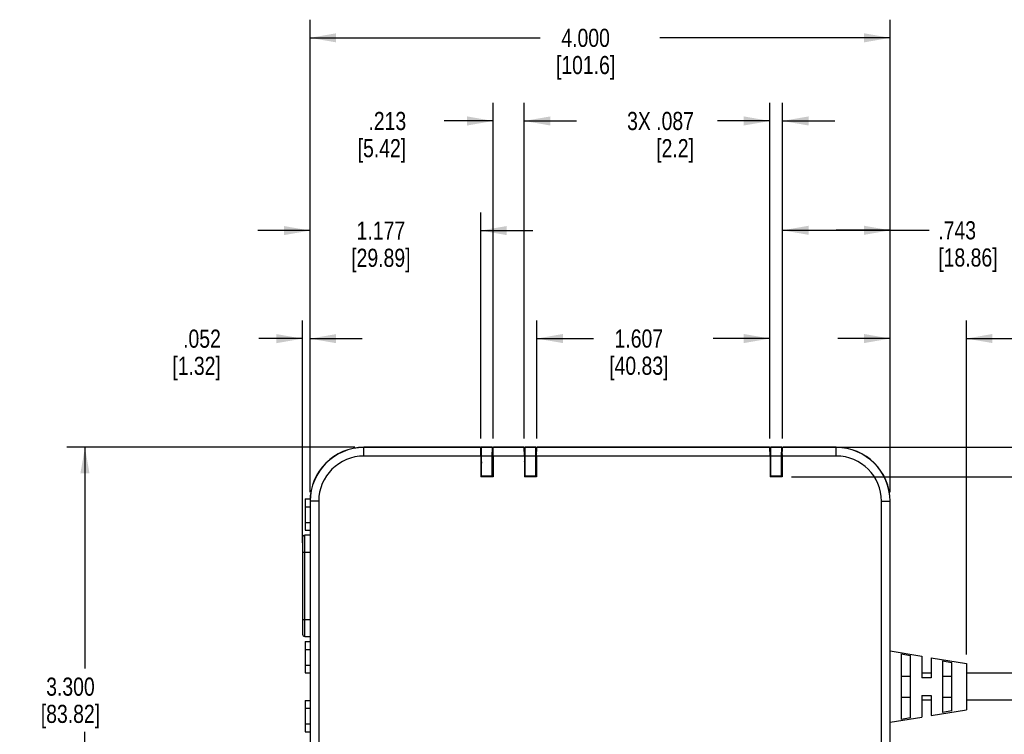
# Model space of a CAD drawing. Header units: inches. Extents: x 0 to 34, y 0 to 22.
# Tile 16 of 41: x 11 to 17.8, y 9.7 to 14.7. Entities that reach past the tile are written whole.
import ezdxf

# ---------------------------------------------------------------- set-up
doc = ezdxf.new("R2010")
doc.units = ezdxf.units.IN
doc.header["$LTSCALE"] = 1.87
doc.header["$MEASUREMENT"] = 0
doc.layers.get('0').update_dxf_attribs({"linetype": 'CONTINUOUS'})
doc.layers.add('DIMENSIONS', color=7, linetype='CONTINUOUS')
doc.styles.get("Standard").update_dxf_attribs({"font": 'txt', "width": 0.8})
doc.dimstyles.new('DIMSTYLE_1', dxfattribs={"dimtxt": 0.125, "dimasz": 0.18, "dimexe": 0.125, "dimexo": 0.0625, "dimgap": 0.0625, "dimtad": 0, "dimtih": 1, "dimtoh": 1, "dimdec": 3, "dimzin": 4, "dimdsep": 46, "dimtxsty": 'STANDARD', "dimblk": '_FILLED', "dimblk1": '_FILLED', "dimblk2": '_FILLED', "dimcen": 0.09, "dimadec": 0, "dimazin": 0, "dimtp": 0.001, "dimtm": 0.001, "dimtfac": 1, "dimtdec": 3, "dimtofl": 0, "dimtmove": 0, "dimatfit": 3, "dimldrblk": '_FILLED', "dimfxl": 1, "dimtolj": 1, "dimtzin": 4, "dimarcsym": 0})

# ---------------------------------------------------------------- blocks, each defined once
blk = doc.blocks.new('_FILLED')
at = {"color": 0, "linetype": 'BYBLOCK'}
blk.add_solid([(0, 0), (-1, 0.174), (-1, -0.174)], dxfattribs=at)
blk = doc.blocks.new('*D0')
at = {"layer": 'DIMENSIONS', "color": 2, "linetype": 'CONTINUOUS'}
for p, q in [((13.2731, 11.7169), (11.2869, 11.7169)), ((11.4119, 11.7169), (11.4119, 10.192)), ((11.4119, 8.4171), (11.4119, 9.7545)), ((13.2731, 8.4171), (11.2869, 8.4171))]:
    blk.add_line(p, q, dxfattribs=at)
at = {"layer": 'DIMENSIONS', "color": 2, "linetype": 'CONTINUOUS', "xscale": 0.18, "yscale": 0.18, "zscale": 0.18}
for p, rotation in [((11.4119, 11.7169), 90), ((11.4119, 8.4171), 270)]:
    blk.add_blockref('_FILLED', p, dxfattribs=dict(at, rotation=rotation))
at = {"layer": 'DIMENSIONS', "color": 2, "linetype": 'CONTINUOUS', "insert": (11.3119, 10.1295), "char_height": 0.125, "width": 0.7, "attachment_point": 2, "line_spacing_factor": 0.9}
blk.add_mtext('3.300\\P[83.82]', dxfattribs=at)
blk = doc.blocks.new('*D2')
at = {"layer": 'DIMENSIONS', "color": 2, "linetype": 'CONTINUOUS'}
for p, q in [((12.9637, 11.4075), (12.9637, 14.665)), ((16.9636, 11.4075), (16.9636, 14.665)), ((12.9637, 14.54), (14.5511, 14.54)), ((16.9636, 14.54), (15.3761, 14.54))]:
    blk.add_line(p, q, dxfattribs=at)
at = {"layer": 'DIMENSIONS', "color": 2, "linetype": 'CONTINUOUS', "xscale": 0.18, "yscale": 0.18, "zscale": 0.18, "rotation": 180}
blk.add_blockref('_FILLED', (12.9637, 14.54), dxfattribs=at)
at = {"layer": 'DIMENSIONS', "color": 2, "linetype": 'CONTINUOUS', "xscale": 0.18, "yscale": 0.18, "zscale": 0.18}
blk.add_blockref('_FILLED', (16.9636, 14.54), dxfattribs=at)
at = {"layer": 'DIMENSIONS', "color": 2, "linetype": 'CONTINUOUS', "insert": (14.8636, 14.6025), "char_height": 0.125, "width": 0.7, "attachment_point": 2, "line_spacing_factor": 0.9}
blk.add_mtext('4.000\\P[101.6]', dxfattribs=at)
blk = doc.blocks.new('*D3')
at = {"layer": 'DIMENSIONS', "color": 2, "linetype": 'CONTINUOUS'}
for p, q in [((16.9636, 11.4075), (16.9636, 12.5919)), ((17.4886, 10.2895), (17.4886, 12.5919)), ((16.9636, 12.4669), (16.6036, 12.4669)), ((17.4886, 12.4669), (17.8854, 12.4669))]:
    blk.add_line(p, q, dxfattribs=at)
at = {"layer": 'DIMENSIONS', "color": 2, "linetype": 'CONTINUOUS', "xscale": 0.18, "yscale": 0.18, "zscale": 0.18}
blk.add_blockref('_FILLED', (16.9636, 12.4669), dxfattribs=at)
at = {"layer": 'DIMENSIONS', "color": 2, "linetype": 'CONTINUOUS', "xscale": 0.18, "yscale": 0.18, "zscale": 0.18, "rotation": 180}
blk.add_blockref('_FILLED', (17.4886, 12.4669), dxfattribs=at)
at = {"layer": 'DIMENSIONS', "color": 2, "linetype": 'CONTINUOUS', "insert": (17.9479, 12.5294), "char_height": 0.125, "width": 0.7, "attachment_point": 1, "line_spacing_factor": 0.9}
blk.add_mtext('.525\\P[13.34]', dxfattribs=at)
blk = doc.blocks.new('*D4')
at = {"layer": 'DIMENSIONS', "color": 2, "linetype": 'CONTINUOUS'}
for p, q in [((12.9119, 11.0575), (12.9119, 12.5912)), ((12.9637, 11.4075), (12.9637, 12.5912)), ((12.9119, 12.4662), (12.6113, 12.4662)), ((12.9637, 12.4662), (13.3237, 12.4662))]:
    blk.add_line(p, q, dxfattribs=at)
at = {"layer": 'DIMENSIONS', "color": 2, "linetype": 'CONTINUOUS', "xscale": 0.18, "yscale": 0.18, "zscale": 0.18}
blk.add_blockref('_FILLED', (12.9119, 12.4662), dxfattribs=at)
at = {"layer": 'DIMENSIONS', "color": 2, "linetype": 'CONTINUOUS', "xscale": 0.18, "yscale": 0.18, "zscale": 0.18, "rotation": 180}
blk.add_blockref('_FILLED', (12.9637, 12.4662), dxfattribs=at)
at = {"layer": 'DIMENSIONS', "color": 2, "linetype": 'CONTINUOUS', "insert": (12.3488, 12.5287), "char_height": 0.125, "width": 0.6, "attachment_point": 3, "line_spacing_factor": 0.9}
blk.add_mtext('.052\\P[1.32]', dxfattribs=at)
blk = doc.blocks.new('*D36')
at = {"layer": 'DIMENSIONS', "color": 2, "linetype": 'CONTINUOUS'}
for p, q in [((17.9289, 11.717), (17.9289, 12.077)), ((16.2793, 11.717), (18.0539, 11.717)), ((16.2824, 11.513), (18.0539, 11.513)), ((17.9289, 11.513), (17.9289, 11.132)), ((17.9289, 11.132), (18.0464, 11.132))]:
    blk.add_line(p, q, dxfattribs=at)
at = {"layer": 'DIMENSIONS', "color": 2, "linetype": 'CONTINUOUS', "xscale": 0.18, "yscale": 0.18, "zscale": 0.18}
for p, rotation in [((17.9289, 11.717), 270), ((17.9289, 11.513), 90)]:
    blk.add_blockref('_FILLED', p, dxfattribs=dict(at, rotation=rotation))
at = {"layer": 'DIMENSIONS', "color": 2, "linetype": 'CONTINUOUS', "insert": (18.1089, 11.1945), "char_height": 0.125, "width": 0.7, "attachment_point": 1, "line_spacing_factor": 0.9}
blk.add_mtext('3X .204\\P[5.18]', dxfattribs=at)
blk = doc.blocks.new('*D37')
at = {"layer": 'DIMENSIONS', "color": 2, "linetype": 'CONTINUOUS'}
for p, q in [((12.9637, 11.4075), (12.9637, 13.3362)), ((14.1404, 11.7782), (14.1404, 13.3362)), ((12.9637, 13.2112), (12.6037, 13.2112)), ((14.1404, 13.2112), (14.5004, 13.2112))]:
    blk.add_line(p, q, dxfattribs=at)
at = {"layer": 'DIMENSIONS', "color": 2, "linetype": 'CONTINUOUS', "xscale": 0.18, "yscale": 0.18, "zscale": 0.18}
blk.add_blockref('_FILLED', (12.9637, 13.2112), dxfattribs=at)
at = {"layer": 'DIMENSIONS', "color": 2, "linetype": 'CONTINUOUS', "xscale": 0.18, "yscale": 0.18, "zscale": 0.18, "rotation": 180}
blk.add_blockref('_FILLED', (14.1404, 13.2112), dxfattribs=at)
at = {"layer": 'DIMENSIONS', "color": 2, "linetype": 'CONTINUOUS', "insert": (13.4521, 13.2737), "char_height": 0.125, "width": 0.7, "attachment_point": 2, "line_spacing_factor": 0.9}
blk.add_mtext('1.177\\P[29.89]', dxfattribs=at)
blk = doc.blocks.new('*D38')
at = {"layer": 'DIMENSIONS', "color": 2, "linetype": 'CONTINUOUS'}
for p, q in [((16.2209, 11.7782), (16.2209, 13.3381)), ((16.9636, 11.4075), (16.9636, 13.3381)), ((16.2209, 13.2131), (16.5922, 13.2131)), ((16.9636, 13.2131), (16.5922, 13.2131)), ((16.5922, 13.2131), (17.2325, 13.2131))]:
    blk.add_line(p, q, dxfattribs=at)
at = {"layer": 'DIMENSIONS', "color": 2, "linetype": 'CONTINUOUS', "xscale": 0.18, "yscale": 0.18, "zscale": 0.18, "rotation": 180}
blk.add_blockref('_FILLED', (16.2209, 13.2131), dxfattribs=at)
at = {"layer": 'DIMENSIONS', "color": 2, "linetype": 'CONTINUOUS', "xscale": 0.18, "yscale": 0.18, "zscale": 0.18}
blk.add_blockref('_FILLED', (16.9636, 13.2131), dxfattribs=at)
at = {"layer": 'DIMENSIONS', "color": 2, "linetype": 'CONTINUOUS', "insert": (17.295, 13.2756), "char_height": 0.125, "width": 0.7, "attachment_point": 1, "line_spacing_factor": 0.9}
blk.add_mtext('.743\\P[18.86]', dxfattribs=at)
blk = doc.blocks.new('*D39')
at = {"layer": 'DIMENSIONS', "color": 2, "linetype": 'CONTINUOUS'}
for p, q in [((16.1344, 11.7782), (16.1344, 14.0919)), ((16.2209, 11.7782), (16.2209, 14.0919)), ((16.1344, 13.9669), (15.7731, 13.9669)), ((16.2209, 13.9669), (16.5809, 13.9669))]:
    blk.add_line(p, q, dxfattribs=at)
at = {"layer": 'DIMENSIONS', "color": 2, "linetype": 'CONTINUOUS', "xscale": 0.18, "yscale": 0.18, "zscale": 0.18}
blk.add_blockref('_FILLED', (16.1344, 13.9669), dxfattribs=at)
at = {"layer": 'DIMENSIONS', "color": 2, "linetype": 'CONTINUOUS', "xscale": 0.18, "yscale": 0.18, "zscale": 0.18, "rotation": 180}
blk.add_blockref('_FILLED', (16.2209, 13.9669), dxfattribs=at)
at = {"layer": 'DIMENSIONS', "color": 2, "linetype": 'CONTINUOUS', "insert": (15.6106, 14.0294), "char_height": 0.125, "width": 0.7, "attachment_point": 3, "line_spacing_factor": 0.9}
blk.add_mtext('3X .087\\P[2.2]', dxfattribs=at)
blk = doc.blocks.new('*D40')
at = {"layer": 'DIMENSIONS', "color": 2, "linetype": 'CONTINUOUS'}
for p, q in [((14.5269, 11.7782), (14.5269, 12.5919)), ((16.1344, 11.7782), (16.1344, 12.5919)), ((14.5269, 12.4669), (14.9181, 12.4669)), ((16.1344, 12.4669), (15.7431, 12.4669))]:
    blk.add_line(p, q, dxfattribs=at)
at = {"layer": 'DIMENSIONS', "color": 2, "linetype": 'CONTINUOUS', "xscale": 0.18, "yscale": 0.18, "zscale": 0.18, "rotation": 180}
blk.add_blockref('_FILLED', (14.5269, 12.4669), dxfattribs=at)
at = {"layer": 'DIMENSIONS', "color": 2, "linetype": 'CONTINUOUS', "xscale": 0.18, "yscale": 0.18, "zscale": 0.18}
blk.add_blockref('_FILLED', (16.1344, 12.4669), dxfattribs=at)
at = {"layer": 'DIMENSIONS', "color": 2, "linetype": 'CONTINUOUS', "insert": (15.2306, 12.5294), "char_height": 0.125, "width": 0.7, "attachment_point": 2, "line_spacing_factor": 0.9}
blk.add_mtext('1.607\\P[40.83]', dxfattribs=at)
blk = doc.blocks.new('*D41')
at = {"layer": 'DIMENSIONS', "color": 2, "linetype": 'CONTINUOUS'}
for p, q in [((14.2269, 11.7782), (14.2269, 14.0919)), ((14.4404, 11.7782), (14.4404, 14.0919)), ((14.2269, 13.9669), (13.8891, 13.9669)), ((14.4404, 13.9669), (14.8004, 13.9669))]:
    blk.add_line(p, q, dxfattribs=at)
at = {"layer": 'DIMENSIONS', "color": 2, "linetype": 'CONTINUOUS', "xscale": 0.18, "yscale": 0.18, "zscale": 0.18}
blk.add_blockref('_FILLED', (14.2269, 13.9669), dxfattribs=at)
at = {"layer": 'DIMENSIONS', "color": 2, "linetype": 'CONTINUOUS', "xscale": 0.18, "yscale": 0.18, "zscale": 0.18, "rotation": 180}
blk.add_blockref('_FILLED', (14.4404, 13.9669), dxfattribs=at)
at = {"layer": 'DIMENSIONS', "color": 2, "linetype": 'CONTINUOUS', "insert": (13.6266, 14.0294), "char_height": 0.125, "width": 0.6, "attachment_point": 3, "line_spacing_factor": 0.9}
blk.add_mtext('.213\\P[5.42]', dxfattribs=at)

msp = doc.modelspace()

# ---------------------------------------------------------------- linework, layer by layer
at = {"color": 7, "linetype": 'CONTINUOUS'}
for p, q in [((13.3356, 11.657), (13.3356, 11.7169)), ((14.138, 11.7169), (13.3356, 11.7169)), ((14.1404, 11.7157), (13.3356, 11.7157)), ((14.1404, 11.7157), (14.1393, 11.7168)), ((14.1404, 11.7159), (14.1445, 11.7159)), ((14.1414, 11.657), (14.1404, 11.7157)), ((14.1404, 11.7111), (14.1445, 11.7111)), ((14.1445, 11.717), (14.1435, 11.6216)), ((14.1458, 11.7157), (14.1445, 11.717)), ((14.2228, 11.717), (14.1445, 11.717)), ((14.1468, 11.657), (14.1458, 11.7157)), ((14.2215, 11.7157), (14.1458, 11.7157)), ((14.2205, 11.657), (14.2215, 11.7157)), ((14.2215, 11.7157), (14.2228, 11.717)), ((14.2228, 11.717), (14.2238, 11.6216)), ((14.2228, 11.7159), (14.2269, 11.7159)), ((14.2228, 11.7111), (14.2269, 11.7111)), ((14.2259, 11.657), (14.2269, 11.7157)), ((14.2269, 11.7157), (14.228, 11.7168)), ((14.4404, 11.7157), (14.2269, 11.7157)), ((14.438, 11.7169), (14.2293, 11.7169)), ((14.4404, 11.7157), (14.4393, 11.7168)), ((14.4404, 11.7159), (14.4445, 11.7159)), ((14.4414, 11.657), (14.4404, 11.7157)), ((14.4404, 11.7111), (14.4445, 11.7111)), ((14.4445, 11.717), (14.4435, 11.6216)), ((14.4458, 11.7157), (14.4445, 11.717)), ((14.5228, 11.717), (14.4445, 11.717)), ((14.4468, 11.657), (14.4458, 11.7157)), ((14.5215, 11.7157), (14.4458, 11.7157)), ((14.5205, 11.657), (14.5215, 11.7157)), ((14.5215, 11.7157), (14.5228, 11.717)), ((14.5228, 11.717), (14.5238, 11.6216)), ((14.5228, 11.7159), (14.5269, 11.7159)), ((14.5228, 11.7111), (14.5269, 11.7111)), ((14.5259, 11.657), (14.5269, 11.7157)), ((14.5269, 11.7157), (14.528, 11.7168)), ((16.1344, 11.7157), (14.5269, 11.7157)), ((16.132, 11.7169), (14.5293, 11.7169)), ((16.1344, 11.7157), (16.1333, 11.7168)), ((16.1344, 11.7159), (16.1385, 11.7159)), ((16.1354, 11.657), (16.1344, 11.7157)), ((16.1344, 11.7111), (16.1385, 11.7111)), ((16.1385, 11.717), (16.1375, 11.6216)), ((16.1398, 11.7157), (16.1385, 11.717)), ((16.2168, 11.717), (16.1385, 11.717)), ((16.1408, 11.657), (16.1398, 11.7157)), ((16.2155, 11.7157), (16.1398, 11.7157)), ((16.2145, 11.657), (16.2155, 11.7157)), ((16.2155, 11.7157), (16.2168, 11.717)), ((16.2168, 11.717), (16.2178, 11.6216)), ((16.2168, 11.7159), (16.2209, 11.7159)), ((16.2168, 11.7111), (16.2209, 11.7111)), ((16.2199, 11.657), (16.2209, 11.7157)), ((16.2209, 11.7157), (16.222, 11.7168)), ((16.5916, 11.7157), (16.2209, 11.7157)), ((16.5916, 11.7169), (16.2233, 11.7169)), ((16.5916, 11.657), (16.5916, 11.7169)), ((14.1414, 11.657), (13.3356, 11.657)), ((14.141, 11.6715), (14.144, 11.6714)), ((14.144, 11.6706), (14.1412, 11.6706)), ((14.1414, 11.657), (14.1414, 11.513)), ((14.1436, 11.622), (14.1435, 11.6216)), ((14.145, 11.618), (14.1436, 11.622)), ((14.145, 11.618), (14.1451, 11.6081)), ((14.1468, 11.5227), (14.1468, 11.657)), ((14.2205, 11.657), (14.1468, 11.657)), ((14.2205, 11.5227), (14.2205, 11.657)), ((14.2222, 11.6081), (14.2223, 11.618)), ((14.2236, 11.622), (14.2223, 11.618)), ((14.2263, 11.6715), (14.2233, 11.6714)), ((14.2261, 11.6706), (14.2233, 11.6706)), ((14.2238, 11.6216), (14.2236, 11.622)), ((14.2259, 11.657), (14.2259, 11.513)), ((14.4414, 11.657), (14.2259, 11.657)), ((14.441, 11.6715), (14.444, 11.6714)), ((14.444, 11.6706), (14.4412, 11.6706)), ((14.4414, 11.657), (14.4414, 11.513)), ((14.4436, 11.622), (14.4435, 11.6216)), ((14.445, 11.618), (14.4436, 11.622)), ((14.445, 11.618), (14.4451, 11.6081)), ((14.4468, 11.5227), (14.4468, 11.657)), ((14.5205, 11.657), (14.4468, 11.657)), ((14.5205, 11.5227), (14.5205, 11.657)), ((14.5222, 11.6081), (14.5223, 11.618)), ((14.5236, 11.622), (14.5223, 11.618)), ((14.5263, 11.6715), (14.5233, 11.6714)), ((14.5261, 11.6706), (14.5233, 11.6706)), ((14.5238, 11.6216), (14.5236, 11.622)), ((14.5259, 11.657), (14.5259, 11.513)), ((16.1354, 11.657), (14.5259, 11.657)), ((16.135, 11.6715), (16.138, 11.6714)), ((16.138, 11.6706), (16.1352, 11.6706)), ((16.1354, 11.657), (16.1354, 11.513)), ((16.1376, 11.622), (16.1375, 11.6216)), ((16.139, 11.618), (16.1376, 11.622)), ((16.139, 11.618), (16.1391, 11.6081)), ((16.1408, 11.5227), (16.1408, 11.657)), ((16.2145, 11.657), (16.1408, 11.657)), ((16.2145, 11.5227), (16.2145, 11.657)), ((16.2162, 11.6081), (16.2163, 11.618)), ((16.2176, 11.622), (16.2163, 11.618)), ((16.2203, 11.6715), (16.2173, 11.6714)), ((16.2201, 11.6706), (16.2173, 11.6706)), ((16.2178, 11.6216), (16.2176, 11.622)), ((16.2199, 11.657), (16.2199, 11.513)), ((16.5916, 11.657), (16.2199, 11.657)), ((14.1414, 11.6081), (14.1451, 11.6081)), ((14.1451, 11.513), (14.1451, 11.6081)), ((14.2222, 11.6081), (14.2222, 11.513)), ((14.2222, 11.6081), (14.2259, 11.6081)), ((14.4414, 11.6081), (14.4451, 11.6081)), ((14.4451, 11.513), (14.4451, 11.6081)), ((14.5222, 11.6081), (14.5222, 11.513)), ((14.5222, 11.6081), (14.5259, 11.6081)), ((16.1354, 11.6081), (16.1391, 11.6081)), ((16.1391, 11.513), (16.1391, 11.6081)), ((16.2162, 11.6081), (16.2162, 11.513)), ((16.2162, 11.6081), (16.2199, 11.6081)), ((14.2259, 11.513), (14.1414, 11.513)), ((14.1468, 11.5227), (14.1465, 11.513)), ((14.1474, 11.5199), (14.2199, 11.5199)), ((14.1517, 11.5156), (14.1516, 11.513)), ((14.1517, 11.5156), (14.2156, 11.5156)), ((14.2157, 11.513), (14.2156, 11.5156)), ((14.2208, 11.513), (14.2205, 11.5227)), ((14.5259, 11.513), (14.4414, 11.513)), ((14.4468, 11.5227), (14.4465, 11.513)), ((14.4474, 11.5199), (14.5199, 11.5199)), ((14.4517, 11.5156), (14.4516, 11.513)), ((14.4517, 11.5156), (14.5156, 11.5156)), ((14.5157, 11.513), (14.5156, 11.5156)), ((14.5208, 11.513), (14.5205, 11.5227)), ((16.2199, 11.513), (16.1354, 11.513)), ((16.1408, 11.5227), (16.1405, 11.513)), ((16.1414, 11.5199), (16.2139, 11.5199)), ((16.1457, 11.5156), (16.1456, 11.513)), ((16.1457, 11.5156), (16.2096, 11.5156)), ((16.2097, 11.513), (16.2096, 11.5156)), ((16.2148, 11.513), (16.2145, 11.5227)), ((12.9297, 11.3618), (12.9297, 11.1459)), ((12.9297, 11.3618), (12.9654, 11.3618)), ((12.9637, 11.345), (12.9637, 8.789)), ((13.0236, 11.345), (12.9637, 11.345)), ((12.9649, 11.345), (12.9649, 8.789)), ((13.0236, 11.345), (13.0236, 8.789)), ((16.9036, 8.789), (16.9036, 11.345)), ((16.9036, 11.345), (16.9636, 11.345)), ((16.9624, 8.789), (16.9624, 11.345)), ((16.9636, 8.789), (16.9636, 11.345)), ((12.9297, 11.3078), (12.9637, 11.3078)), ((12.9297, 11.1998), (12.9637, 11.1998)), ((12.9297, 11.1459), (12.9637, 11.1459)), ((12.9119, 11.095), (12.9119, 10.4288)), ((12.9277, 10.4131), (12.9277, 11.1107)), ((12.9637, 11.1107), (12.9277, 11.1107)), ((12.9119, 10.995), (12.9637, 10.995)), ((12.9637, 10.5288), (12.9119, 10.5288)), ((12.9277, 10.4131), (12.9637, 10.4131)), ((12.9297, 10.3779), (12.9297, 10.162)), ((12.9297, 10.3779), (12.9637, 10.3779)), ((12.9297, 10.324), (12.9637, 10.324)), ((16.9636, 10.3129), (17.1811, 10.2773)), ((17.0386, 10.2928), (17.0386, 9.8412)), ((17.0386, 10.2928), (17.1036, 10.2818)), ((17.1036, 9.8522), (17.1036, 10.2818)), ((17.1811, 10.2773), (17.1811, 10.127)), ((17.2461, 10.2667), (17.2461, 10.127)), ((17.2461, 10.2667), (17.4886, 10.227)), ((12.9297, 10.216), (12.9637, 10.216)), ((17.3236, 10.2441), (17.3236, 9.8899)), ((17.3236, 10.2441), (17.3886, 10.2328)), ((17.3886, 9.9011), (17.3886, 10.2328)), ((17.4886, 10.227), (17.4886, 9.907)), ((12.9297, 10.162), (12.9637, 10.162)), ((17.0386, 10.139), (17.1036, 10.139)), ((17.2461, 10.1607), (17.1811, 10.1607)), ((17.2461, 10.127), (17.1811, 10.127)), ((17.3236, 10.139), (17.3886, 10.139)), ((20.5656, 10.1607), (17.4886, 10.1607)), ((17.0386, 9.995), (17.1036, 9.995)), ((17.1811, 10.007), (17.1811, 9.8567)), ((17.1811, 10.007), (17.2461, 10.007)), ((17.2461, 10.007), (17.2461, 9.8673)), ((17.3236, 9.995), (17.3886, 9.995)), ((12.9294, 9.972), (12.9294, 9.7561)), ((12.9294, 9.972), (12.9637, 9.972)), ((12.9294, 9.918), (12.9637, 9.918)), ((17.2461, 9.9732), (17.1811, 9.9732)), ((20.5656, 9.9732), (17.4886, 9.9732)), ((16.9636, 9.8211), (17.1811, 9.8567)), ((17.1036, 9.8522), (17.0386, 9.8412)), ((17.2461, 9.8673), (17.4886, 9.907)), ((17.3886, 9.9011), (17.3236, 9.8899)), ((12.9294, 9.81), (12.9637, 9.81)), ((12.9294, 9.7561), (12.9637, 9.7561))]:
    msp.add_line(p, q, dxfattribs=at)
for centre, radius, start, end in [((13.3356, 11.345), 0.3719, 90, 180), ((13.3356, 11.345), 0.3708, 90, 180), ((16.5916, 11.345), 0.3719, 0, 90), ((16.5916, 11.345), 0.3708, 0, 90), ((13.3356, 11.345), 0.312, 90, 180), ((14.14, 11.618), 0.005, 286.65587, 359.91298), ((14.1386, 11.622), 0.00501, 324.02011, 338.92092), ((14.1387, 11.622), 0.00498, 338.92333, 341.59199), ((14.1386, 11.622), 0.00503, 341.61143, 355.50814), ((14.1387, 11.622), 0.00498, 355.48947, 359.99262), ((14.2273, 11.618), 0.00496, 180.06202, 185.17032), ((14.2273, 11.618), 0.005, 185.16225, 253.33879), ((14.2286, 11.622), 0.00498, 180.00739, 184.51051), ((14.2287, 11.622), 0.00503, 184.49173, 198.38872), ((14.2286, 11.622), 0.00498, 198.40823, 201.07754), ((14.2287, 11.622), 0.00501, 201.08012, 215.97179), ((14.44, 11.618), 0.005, 286.65587, 359.91298), ((14.4386, 11.622), 0.00501, 324.02011, 338.92092), ((14.4387, 11.622), 0.00498, 338.92333, 341.59199), ((14.4386, 11.622), 0.00503, 341.61143, 355.50814), ((14.4387, 11.622), 0.00498, 355.48947, 359.99262), ((14.5273, 11.618), 0.00496, 180.06202, 185.17032), ((14.5273, 11.618), 0.005, 185.16225, 253.33879), ((14.5286, 11.622), 0.00498, 180.00739, 184.51051), ((14.5287, 11.622), 0.00503, 184.49173, 198.38872), ((14.5286, 11.622), 0.00498, 198.40823, 201.07754), ((14.5287, 11.622), 0.00501, 201.08012, 215.97179), ((16.134, 11.618), 0.005, 286.65587, 359.91298), ((16.1326, 11.622), 0.00501, 324.02011, 338.92092), ((16.1327, 11.622), 0.00498, 338.92333, 341.59199), ((16.1326, 11.622), 0.00503, 341.61143, 355.50814), ((16.1327, 11.622), 0.00498, 355.48947, 359.99262), ((16.2213, 11.618), 0.00496, 180.06202, 185.17032), ((16.2213, 11.618), 0.005, 185.16225, 253.33879), ((16.2226, 11.622), 0.00498, 180.00739, 184.51051), ((16.2227, 11.622), 0.00503, 184.49173, 198.38872), ((16.2226, 11.622), 0.00498, 198.40823, 201.07754), ((16.2227, 11.622), 0.00501, 201.08012, 215.97179), ((16.5916, 11.345), 0.312, 0, 90), ((12.9277, 11.095), 0.0157, 90, 180), ((12.9277, 10.4288), 0.0157, 180, 270)]:
    msp.add_arc(centre, radius, start, end, dxfattribs=at)
for centre, major_axis, ratio, start_param, end_param in [((14.1293, 11.7168), (0.01, 0), 0.017455, 6.300639, 6.806872), ((14.1445, 11.6966), (0, 0.01), 0.5, 0, 0.902685), ((14.2228, 11.6966), (0, 0.01), 0.5, -0.902685, 0), ((14.238, 11.7168), (0.01, 0), 0.017455, 2.617906, 3.124139), ((14.4293, 11.7168), (0.01, 0), 0.017455, 6.300639, 6.806872), ((14.4445, 11.6966), (0, 0.01), 0.5, 0, 0.902685), ((14.5228, 11.6966), (0, 0.01), 0.5, -0.902685, 0), ((14.538, 11.7168), (0.01, 0), 0.017455, 2.617906, 3.124139), ((16.1233, 11.7168), (0.01, 0), 0.017455, 6.300639, 6.806872), ((16.1385, 11.6966), (0, 0.01), 0.5, 0, 0.902685), ((16.2168, 11.6966), (0, 0.01), 0.5, -0.902685, 0), ((16.232, 11.7168), (0.01, 0), 0.017455, 2.617906, 3.124139), ((14.1385, 11.6216), (0.00088, 0.0051), 0.965451, 4.599477, 4.877894), ((14.2288, 11.6216), (-0.00088, 0.0051), 0.965451, 1.405292, 1.683717), ((14.4385, 11.6216), (0.00088, 0.0051), 0.965451, 4.599477, 4.877894), ((14.5288, 11.6216), (-0.00088, 0.0051), 0.965451, 1.405292, 1.683717), ((16.1325, 11.6216), (0.00088, 0.0051), 0.965451, 4.599477, 4.877894), ((16.2228, 11.6216), (-0.00088, 0.0051), 0.965451, 1.405292, 1.683717), ((14.1518, 11.5227), (-0.00018, -0.00576), 0.868237, -1.535613, -1.025311), ((14.2155, 11.5227), (-0.00018, 0.00576), 0.868237, -2.116281, -1.605979), ((14.4518, 11.5227), (-0.00018, -0.00576), 0.868237, -1.535613, -1.025311), ((14.5155, 11.5227), (-0.00018, 0.00576), 0.868237, -2.116281, -1.605979), ((16.1458, 11.5227), (-0.00018, -0.00576), 0.868237, -1.535613, -1.025311), ((16.2095, 11.5227), (-0.00018, 0.00576), 0.868237, -2.116281, -1.605979)]:
    msp.add_ellipse(centre, major_axis=major_axis, ratio=ratio, start_param=start_param, end_param=end_param, dxfattribs=at)
for points, knots in [([(14.1445, 11.6739), (14.1438, 11.6739), (14.1427, 11.6738), (14.1415, 11.6735), (14.141, 11.6732)], [0, 0, 0, 0, 0.52741, 1, 1, 1, 1]), ([(14.2263, 11.6732), (14.2258, 11.6735), (14.2246, 11.6738), (14.2234, 11.6739), (14.2228, 11.6739)], [0, 0, 0, 0, 0.47259, 1, 1, 1, 1]), ([(14.4445, 11.6739), (14.4438, 11.6739), (14.4427, 11.6738), (14.4415, 11.6735), (14.441, 11.6732)], [0, 0, 0, 0, 0.52741, 1, 1, 1, 1]), ([(14.5263, 11.6732), (14.5258, 11.6735), (14.5246, 11.6738), (14.5234, 11.6739), (14.5228, 11.6739)], [0, 0, 0, 0, 0.47259, 1, 1, 1, 1]), ([(16.1385, 11.6739), (16.1378, 11.6739), (16.1367, 11.6738), (16.1355, 11.6735), (16.135, 11.6732)], [0, 0, 0, 0, 0.52741, 1, 1, 1, 1]), ([(16.2203, 11.6732), (16.2198, 11.6735), (16.2186, 11.6738), (16.2174, 11.6739), (16.2168, 11.6739)], [0, 0, 0, 0, 0.47259, 1, 1, 1, 1]), ([(14.1517, 11.5156), (14.1513, 11.5158), (14.1505, 11.5163), (14.1493, 11.5172), (14.1483, 11.5185), (14.1477, 11.5194), (14.1474, 11.5199)], [0, 0, 0, 0, 0.224979, 0.468107, 0.727887, 1, 1, 1, 1]), ([(14.2156, 11.5156), (14.216, 11.5158), (14.2168, 11.5163), (14.218, 11.5172), (14.219, 11.5185), (14.2196, 11.5194), (14.2199, 11.5199)], [0, 0, 0, 0, 0.224979, 0.468107, 0.727887, 1, 1, 1, 1]), ([(14.4517, 11.5156), (14.4513, 11.5158), (14.4505, 11.5163), (14.4493, 11.5172), (14.4483, 11.5185), (14.4477, 11.5194), (14.4474, 11.5199)], [0, 0, 0, 0, 0.224979, 0.468107, 0.727887, 1, 1, 1, 1]), ([(14.5156, 11.5156), (14.516, 11.5158), (14.5168, 11.5163), (14.518, 11.5172), (14.519, 11.5185), (14.5196, 11.5194), (14.5199, 11.5199)], [0, 0, 0, 0, 0.224979, 0.468107, 0.727887, 1, 1, 1, 1]), ([(16.1457, 11.5156), (16.1453, 11.5158), (16.1445, 11.5163), (16.1433, 11.5172), (16.1423, 11.5185), (16.1417, 11.5194), (16.1414, 11.5199)], [0, 0, 0, 0, 0.224979, 0.468107, 0.727887, 1, 1, 1, 1]), ([(16.2096, 11.5156), (16.21, 11.5158), (16.2108, 11.5163), (16.212, 11.5172), (16.213, 11.5185), (16.2136, 11.5194), (16.2139, 11.5199)], [0, 0, 0, 0, 0.224979, 0.468107, 0.727887, 1, 1, 1, 1])]:
    msp.add_open_spline(points, degree=3, knots=knots, dxfattribs=at)

# ---------------------------------------------------------------- dimensions: what is measured, and where the dimension line sits
at = {"layer": 'DIMENSIONS', "color": 2, "linetype": 'CONTINUOUS'}
for base, p1, p2, picture, middle in [((16.9636, 14.54), (12.9637, 11.345), (16.9636, 11.345), '*D2', (14.9636, 14.4463)), ((14.44037, 13.9669), (14.22693, 11.71575), (14.44037, 11.71575), '*D41', (13.52661, 13.87315)), ((14.1404, 13.2112), (12.9637, 11.345), (14.1404, 11.7157), '*D37', (13.5521, 13.1174)), ((12.9637, 12.4662), (12.9119, 10.995), (12.9637, 11.345), '*D4', (12.2488, 12.3724)), ((17.4886, 12.4669), (16.9636, 11.345), (17.4886, 10.227), '*D3', (18.2979, 12.3732))]:
    dim = msp.add_linear_dim(base=base, p1=p1, p2=p2, dimstyle='DIMSTYLE_1', dxfattribs=at)
    dim.commit()
    dim.dimension.update_dxf_attribs({"geometry": picture, "text_midpoint": middle, "dimtype": 160})
for base, p1, p2, angle, picture, middle in [((16.13437, 13.9669), (16.22093, 11.71575), (16.13437, 11.71575), 180, '*D39', (15.31058, 13.87315)), ((17.9289, 11.717), (16.2199, 11.513), (16.2168, 11.717), 90, '*D36', (18.5589, 11.0382))]:
    dim = msp.add_linear_dim(base=base, p1=p1, p2=p2, angle=angle, text='3X <>', dimstyle='DIMSTYLE_1', dxfattribs=at)
    dim.commit()
    dim.dimension.update_dxf_attribs({"geometry": picture, "text_midpoint": middle, "dimtype": 160})
for base, p1, p2, angle, picture, middle in [((16.2209, 13.2131), (16.9636, 11.345), (16.2209, 11.7157), 180, '*D38', (17.645, 13.1193)), ((14.52693, 12.4669), (16.13437, 11.71575), (14.52693, 11.71575), 180, '*D40', (15.33065, 12.37315)), ((11.4119, 8.4171), (13.3356, 11.7169), (13.3356, 8.4171), 270, '*D0', (11.4119, 9.9732))]:
    dim = msp.add_linear_dim(base=base, p1=p1, p2=p2, angle=angle, dimstyle='DIMSTYLE_1', dxfattribs=at)
    dim.commit()
    dim.dimension.update_dxf_attribs({"geometry": picture, "text_midpoint": middle, "dimtype": 160})

doc.saveas('drawing.dxf')
